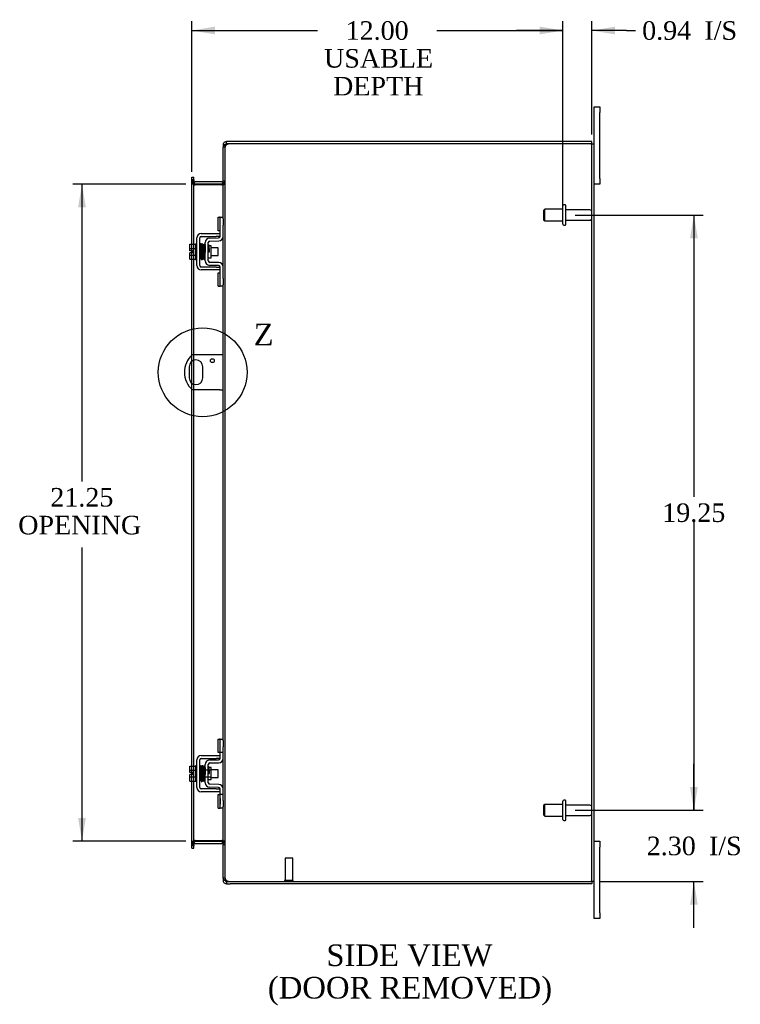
# Model space of a CAD drawing. Header units: inches. Extents: x 7 to 148, y 3 to 99.
# Tile 5 of 8: x 81 to 104, y 31 to 63. Entities that reach past the tile are written whole.
import ezdxf
from ezdxf.enums import TextEntityAlignment as Align
from ezdxf.lldxf.tags import DXFTag

# ---------------------------------------------------------------- set-up
doc = ezdxf.new("R2010")
doc.units = ezdxf.units.IN
doc.header["$MEASUREMENT"] = 0
doc.layers.get('0').update_dxf_attribs({"linetype": 'CONTINUOUS'})
for name, color, linetype in [('COM40153-1', 7, 'CONTINUOUS'), ('COM42667', 7, 'CONTINUOUS'), ('COM42780', 7, 'CONTINUOUS'), ('COM48478', 7, 'CONTINUOUS'), ('COM48509', 7, 'CONTINUOUS'), ('DEFAULT', 7, 'CONTINUOUS'), ('FET07710', 7, 'CONTINUOUS'), ('SCC19011', 7, 'CONTINUOUS'), ('SPR20265', 7, 'CONTINUOUS'), ('STD21878', 7, 'CONTINUOUS'), ('STD26094', 7, 'CONTINUOUS'), ('WAF25035', 7, 'CONTINUOUS')]:
    doc.layers.add(name, color=color, linetype=linetype)
doc.styles.add('SEACAD_TIMES_NEW_ROMAN', font='times.ttf')
tags = doc.linetypes.add('CENTER2', pattern=[1.125, 0.75, -0.125, 0.125, -0.125]).pattern_tags.tags
tags[10:11] = [DXFTag(74, 4), DXFTag(75, 0), DXFTag(340, '0'), DXFTag(46, 0.0), DXFTag(50, 0.0), DXFTag(44, 0.0), DXFTag(45, 0.0)]
tags[8:9] = [DXFTag(74, 4), DXFTag(75, 0), DXFTag(340, '0'), DXFTag(46, 0.0), DXFTag(50, 0.0), DXFTag(44, 0.0), DXFTag(45, 0.0)]
tags[6:7] = [DXFTag(74, 4), DXFTag(75, 0), DXFTag(340, '0'), DXFTag(46, 0.0), DXFTag(50, 0.0), DXFTag(44, 0.0), DXFTag(45, 0.0)]
tags[4:5] = [DXFTag(74, 4), DXFTag(75, 0), DXFTag(340, '0'), DXFTag(46, 0.0), DXFTag(50, 0.0), DXFTag(44, 0.0), DXFTag(45, 0.0)]

# ---------------------------------------------------------------- blocks, each defined once
blk = doc.blocks.new('GDIMGGROUP9')
at = {"layer": 'DEFAULT', "linetype": 'Continuous'}
for points in [[(102.683, 38.399), (102.433, 38.399), (102.558, 37.649)], [(102.683, 34.596), (102.558, 35.346), (102.433, 34.596)]]:
    blk.add_hatch(color=136, dxfattribs=at).paths.add_polyline_path(points)
at = {"layer": 'DEFAULT', "color": 136, "linetype": 'Continuous'}
for p, q in [((102.558, 37.649), (102.558, 39.149)), ((98.721, 37.649), (102.858, 37.649)), ((99.522, 35.346), (102.858, 35.346)), ((102.558, 33.846), (102.558, 35.346))]:
    blk.add_line(p, q, dxfattribs=at)
at = {"layer": 'DEFAULT', "color": 136, "linetype": 'Continuous', "style": 'SEACAD_TIMES_NEW_ROMAN'}
for s, p in [('2.30', (101.033, 36.797)), ('I/S', (103.046, 36.797))]:
    blk.add_text(s, height=0.6, dxfattribs=at).set_placement(p, align=Align.TOP_LEFT)
blk = doc.blocks.new('GDIMGGROUP10')
at = {"layer": 'DEFAULT', "linetype": 'Continuous'}
for points in [[(102.683, 56.149), (102.558, 56.899), (102.433, 56.149)], [(102.683, 38.399), (102.433, 38.399), (102.558, 37.649)]]:
    blk.add_hatch(color=136, dxfattribs=at).paths.add_polyline_path(points)
at = {"layer": 'DEFAULT', "color": 136, "linetype": 'Continuous'}
for p, q in [((98.721, 56.899), (102.858, 56.899)), ((102.558, 56.899), (102.558, 47.784)), ((102.558, 46.974), (102.558, 37.649)), ((98.721, 37.649), (102.858, 37.649))]:
    blk.add_line(p, q, dxfattribs=at)
at = {"layer": 'DEFAULT', "color": 136, "linetype": 'Continuous', "style": 'SEACAD_TIMES_NEW_ROMAN'}
blk.add_text('19.25', height=0.6, dxfattribs=at).set_placement((101.535, 47.574), align=Align.TOP_LEFT)
blk = doc.blocks.new('GDIMGGROUP19')
at = {"layer": 'DEFAULT', "linetype": 'Continuous'}
for points in [[(82.644, 57.149), (82.894, 57.149), (82.769, 57.899)], [(82.644, 37.399), (82.769, 36.649), (82.894, 37.399)]]:
    blk.add_hatch(color=136, dxfattribs=at).paths.add_polyline_path(points)
at = {"layer": 'DEFAULT', "color": 136, "linetype": 'Continuous'}
for p, q in [((86.125, 57.899), (82.469, 57.899)), ((82.769, 57.899), (82.769, 48.282)), ((82.769, 46.147), (82.769, 36.649)), ((86.125, 36.649), (82.469, 36.649))]:
    blk.add_line(p, q, dxfattribs=at)
at = {"layer": 'DEFAULT', "color": 136, "linetype": 'Continuous', "style": 'SEACAD_TIMES_NEW_ROMAN'}
for s, p in [('21.25', (81.745, 48.072)), ('OPENING ', (80.707, 47.172))]:
    blk.add_text(s, height=0.6, dxfattribs=at).set_placement(p, align=Align.TOP_LEFT)
blk = doc.blocks.new('GDIMGGROUP23')
at = {"layer": 'DEFAULT', "linetype": 'Continuous'}
for points in [[(87.067, 62.992), (86.317, 62.867), (87.067, 62.742)], [(97.571, 62.992), (97.571, 62.742), (98.321, 62.867)]]:
    blk.add_hatch(color=136, dxfattribs=at).paths.add_polyline_path(points)
at = {"layer": 'DEFAULT', "color": 136, "linetype": 'Continuous'}
for p, q in [((86.317, 58.294), (86.317, 63.167)), ((98.321, 57.199), (98.321, 63.167)), ((86.317, 62.867), (90.389, 62.867)), ((94.249, 62.867), (98.321, 62.867))]:
    blk.add_line(p, q, dxfattribs=at)
at = {"layer": 'DEFAULT', "color": 136, "linetype": 'Continuous', "style": 'SEACAD_TIMES_NEW_ROMAN'}
for s, p in [('12.00', (91.295, 63.167)), ('USABLE', (90.599, 62.267)), ('DEPTH', (90.89, 61.367))]:
    blk.add_text(s, height=0.6, dxfattribs=at).set_placement(p, align=Align.TOP_LEFT)
blk = doc.blocks.new('GDIMGGROUP26')
at = {"layer": 'DEFAULT', "linetype": 'Continuous'}
for points in [[(97.571, 62.992), (97.571, 62.742), (98.321, 62.867)], [(100.008, 62.992), (99.258, 62.867), (100.008, 62.742)]]:
    blk.add_hatch(color=136, dxfattribs=at).paths.add_polyline_path(points)
at = {"layer": 'DEFAULT', "color": 136, "linetype": 'Continuous'}
for p, q in [((98.321, 57.494), (98.321, 63.167)), ((99.258, 59.502), (99.258, 63.167)), ((98.321, 62.867), (96.821, 62.867)), ((100.375, 62.867), (99.258, 62.867)), ((100.375, 62.867), (100.675, 62.867))]:
    blk.add_line(p, q, dxfattribs=at)
at = {"layer": 'DEFAULT', "color": 136, "linetype": 'Continuous', "style": 'SEACAD_TIMES_NEW_ROMAN'}
for s, p in [('0.94', (100.885, 63.167)), ('I/S', (102.898, 63.167))]:
    blk.add_text(s, height=0.6, dxfattribs=at).set_placement(p, align=Align.TOP_LEFT)
blk = doc.blocks.new('SE1')
at = {"color": 136, "linetype": 'Continuous', "style": 'SEACAD_TIMES_NEW_ROMAN'}
blk.add_text('Z', height=0.7, dxfattribs=at).set_placement((88.32, 53.384), align=Align.TOP_LEFT)
blk = doc.blocks.new('SE')
at = {"layer": 'DEFAULT', "color": 7, "linetype": 'CENTER2'}
blk.add_circle((86.674, 51.814), 1.436, dxfattribs=at)
at = {"layer": 'DEFAULT'}
blk.add_blockref('SE1', (0, 0), dxfattribs=at)

msp = doc.modelspace()

# ---------------------------------------------------------------- linework, layer by layer
at = {"layer": 'COM40153-1', "color": 7}
for p, q in [((87.222, 52.376), (86.334, 52.376)), ((87.33, 52.376), (87.222, 52.376)), ((86.237, 51.995), (86.237, 51.632)), ((86.674, 51.632), (86.674, 51.995)), ((87.222, 51.251), (86.334, 51.251)), ((87.222, 51.251), (87.33, 51.251))]:
    msp.add_line(p, q, dxfattribs=at)
msp.add_circle((86.986, 52.189), 0.0625, dxfattribs=at)
for centre, radius, start, end in [((86.83, 51.814), 0.75, 131.4096, 228.5904), ((86.455, 51.995), 0.218, 0, 180), ((86.455, 51.632), 0.218, 180, 0)]:
    msp.add_arc(centre, radius, start, end, dxfattribs=at)
at = {"layer": 'COM42667', "color": 7}
for p, q in [((86.485, 55.266), (86.485, 56.157)), ((86.58, 55.266), (86.58, 56.157)), ((86.628, 56.3), (87.11, 56.3)), ((86.628, 56.205), (87.11, 56.205)), ((87.11, 56.3), (87.235, 56.3)), ((87.235, 56.205), (87.11, 56.205)), ((87.11, 55.218), (86.628, 55.218)), ((87.11, 55.123), (86.628, 55.123)), ((87.11, 55.218), (87.235, 55.218)), ((87.235, 55.123), (87.11, 55.123)), ((86.485, 38.39), (86.485, 39.281)), ((86.58, 38.39), (86.58, 39.281)), ((86.628, 39.424), (87.11, 39.424)), ((86.628, 39.329), (87.11, 39.329)), ((87.11, 39.424), (87.235, 39.424)), ((87.235, 39.329), (87.11, 39.329)), ((87.11, 38.342), (86.628, 38.342)), ((87.11, 38.247), (86.628, 38.247)), ((87.11, 38.342), (87.235, 38.342)), ((87.235, 38.247), (87.11, 38.247))]:
    msp.add_line(p, q, dxfattribs=at)
for centre, radius, start, end in [((86.628, 56.157), 0.143, 90, 180), ((86.628, 56.157), 0.048, 90, 180), ((86.628, 55.266), 0.143, 180, 270), ((86.628, 55.266), 0.048, 180, 270), ((86.628, 39.281), 0.143, 90, 180), ((86.628, 39.281), 0.048, 90, 180), ((86.628, 38.39), 0.143, 180, 270), ((86.628, 38.39), 0.048, 180, 270)]:
    msp.add_arc(centre, radius, start, end, dxfattribs=at)
at = {"layer": 'COM42780', "color": 7}
for p, q in [((87.171, 56.39), (87.171, 56.827)), ((87.171, 56.827), (87.221, 56.827)), ((87.235, 56.827), (87.221, 56.827)), ((87.235, 56.577), (87.235, 56.827)), ((87.235, 56.827), (87.33, 56.827)), ((87.33, 56.78), (87.33, 56.577)), ((87.221, 56.39), (87.171, 56.39)), ((87.221, 56.39), (87.235, 56.39)), ((87.235, 56.205), (87.235, 56.577)), ((87.33, 56.205), (87.33, 56.577)), ((86.899, 56.152), (87.188, 56.157)), ((86.9, 56.057), (87.19, 56.062)), ((86.758, 55.415), (86.758, 56.009)), ((86.853, 55.415), (86.853, 56.009)), ((86.948, 55.907), (86.882, 55.907)), ((86.948, 55.517), (86.948, 55.907)), ((86.853, 55.517), (86.948, 55.517)), ((87.188, 55.267), (86.899, 55.272)), ((87.19, 55.362), (86.9, 55.367)), ((87.235, 54.846), (87.235, 55.219)), ((87.33, 54.846), (87.33, 55.219)), ((87.171, 54.596), (87.171, 55.033)), ((87.171, 55.033), (87.221, 55.033)), ((87.235, 55.033), (87.221, 55.033)), ((87.235, 54.596), (87.235, 54.846)), ((87.33, 54.846), (87.33, 54.643)), ((87.171, 54.596), (87.221, 54.596)), ((87.221, 54.596), (87.235, 54.596)), ((87.33, 54.596), (87.235, 54.596)), ((87.171, 39.514), (87.171, 39.951)), ((87.171, 39.951), (87.221, 39.951)), ((87.235, 39.951), (87.221, 39.951)), ((87.235, 39.701), (87.235, 39.951)), ((87.235, 39.951), (87.33, 39.951)), ((87.238, 39.514), (87.238, 39.951)), ((87.33, 39.904), (87.33, 39.701)), ((87.221, 39.514), (87.171, 39.514)), ((87.221, 39.514), (87.235, 39.514)), ((87.235, 39.329), (87.235, 39.701)), ((87.33, 39.514), (87.235, 39.514)), ((87.33, 39.329), (87.33, 39.701)), ((86.899, 39.276), (87.188, 39.281)), ((86.9, 39.181), (87.19, 39.186)), ((86.758, 38.539), (86.758, 39.133)), ((86.948, 38.942), (86.758, 38.942)), ((86.853, 38.539), (86.853, 39.133)), ((86.882, 39.031), (86.853, 39.031)), ((86.948, 39.031), (86.882, 39.031)), ((86.948, 38.641), (86.948, 39.031)), ((86.758, 38.729), (86.948, 38.729)), ((86.853, 38.641), (86.948, 38.641)), ((87.188, 38.391), (86.899, 38.396)), ((87.19, 38.486), (86.9, 38.491)), ((87.235, 37.97), (87.235, 38.343)), ((87.33, 37.97), (87.33, 38.343)), ((87.171, 37.72), (87.171, 38.157)), ((87.171, 38.157), (87.221, 38.157)), ((87.235, 38.157), (87.221, 38.157)), ((87.33, 38.157), (87.235, 38.157)), ((87.236, 38.026), (87.235, 38.026)), ((87.236, 37.995), (87.235, 37.995)), ((87.235, 37.72), (87.235, 37.97)), ((87.236, 37.916), (87.235, 37.916)), ((87.236, 37.91), (87.235, 37.91)), ((87.236, 38.026), (87.236, 37.91)), ((87.236, 37.91), (87.236, 37.886)), ((87.238, 37.72), (87.238, 38.157)), ((87.33, 37.97), (87.33, 37.767)), ((87.171, 37.72), (87.221, 37.72)), ((87.221, 37.72), (87.235, 37.72)), ((87.236, 37.886), (87.235, 37.886)), ((87.236, 37.852), (87.235, 37.852)), ((87.33, 37.72), (87.235, 37.72)), ((87.236, 37.886), (87.236, 37.852))]:
    msp.add_line(p, q, dxfattribs=at)
for centre, radius, start, end in [((86.901, 56.009), 0.143, 91, 180), ((86.901, 56.009), 0.048, 91, 180), ((87.187, 56.205), 0.048, 271, 0), ((87.187, 56.205), 0.143, 271, 0), ((86.901, 55.415), 0.143, 180, 269), ((86.901, 55.415), 0.048, 180, 269), ((87.187, 55.219), 0.048, 0, 89), ((87.187, 55.219), 0.143, 0, 89), ((86.901, 39.133), 0.143, 91, 180), ((86.901, 39.133), 0.048, 91, 180), ((87.187, 39.329), 0.048, 271, 0), ((87.187, 39.329), 0.143, 271, 0), ((86.901, 38.539), 0.143, 180, 269), ((86.901, 38.539), 0.048, 180, 269), ((87.187, 38.343), 0.048, 0, 89), ((87.187, 38.343), 0.143, 0, 89)]:
    msp.add_arc(centre, radius, start, end, dxfattribs=at)
at = {"layer": 'COM48478', "color": 7}
for p, q in [((87.402, 59.096), (87.33, 59.096)), ((87.33, 56.78), (87.33, 59.096)), ((87.402, 59.096), (87.408, 59.129)), ((87.402, 35.451), (87.402, 59.096)), ((99.222, 59.202), (87.556, 59.202)), ((99.222, 59.202), (99.33, 59.202)), ((99.258, 35.346), (99.258, 59.202)), ((99.33, 35.346), (99.33, 59.202)), ((86.317, 57.994), (86.317, 58.034)), ((86.389, 58.034), (86.317, 58.034)), ((86.317, 55.953), (86.317, 57.994)), ((86.389, 57.958), (86.317, 57.958)), ((86.389, 58.034), (86.389, 57.994)), ((86.389, 55.953), (86.389, 57.994)), ((86.413, 57.874), (86.388, 57.874)), ((86.413, 57.874), (86.425, 57.874)), ((87.294, 57.874), (86.425, 57.874)), ((87.294, 57.874), (87.304, 57.874)), ((87.304, 57.874), (87.324, 57.874)), ((87.33, 57.948), (87.402, 57.948)), ((87.33, 55.219), (87.33, 56.205)), ((86.317, 55.746), (86.317, 55.953)), ((86.317, 55.678), (86.317, 55.746)), ((86.389, 55.471), (86.389, 55.953)), ((86.317, 55.471), (86.317, 55.678)), ((86.317, 52.361), (86.317, 55.471)), ((86.389, 52.376), (86.389, 55.471)), ((87.33, 39.904), (87.33, 54.643)), ((86.317, 52.164), (86.317, 52.361)), ((86.389, 52.203), (86.389, 52.376)), ((86.317, 51.463), (86.317, 52.164)), ((86.389, 51.424), (86.389, 52.203)), ((86.317, 51.266), (86.317, 51.463)), ((86.317, 39.077), (86.317, 51.266)), ((86.389, 51.251), (86.389, 51.424)), ((86.389, 39.077), (86.389, 51.251)), ((87.33, 38.343), (87.33, 39.329)), ((86.317, 38.87), (86.317, 39.077)), ((86.317, 38.802), (86.317, 38.87)), ((86.389, 38.595), (86.389, 39.077)), ((86.317, 38.595), (86.317, 38.802)), ((86.317, 36.553), (86.317, 38.595)), ((86.389, 36.553), (86.389, 38.595)), ((87.33, 35.451), (87.33, 37.767)), ((86.413, 36.673), (86.388, 36.673)), ((86.425, 36.673), (86.413, 36.673)), ((86.425, 36.673), (87.294, 36.673)), ((87.304, 36.673), (87.294, 36.673)), ((87.304, 36.673), (87.324, 36.673)), ((86.389, 36.589), (86.317, 36.589)), ((86.317, 36.513), (86.317, 36.553)), ((86.317, 36.513), (86.389, 36.513)), ((86.389, 36.553), (86.389, 36.513)), ((87.33, 36.599), (87.402, 36.599)), ((87.402, 35.451), (87.33, 35.451)), ((87.408, 35.418), (87.402, 35.451)), ((87.556, 35.346), (99.222, 35.346)), ((99.33, 35.346), (99.222, 35.346))]:
    msp.add_line(p, q, dxfattribs=at)
for centre, radius, start, end in [((87.377, 59.093), 0.0474, 129.5351, 175.4044), ((87.484, 58.957), 0.219, 101.9896, 128.4732), ((87.499, 59.097), 0.0967, 128.9792, 160.4725), ((87.556, 58.952), 0.25, 90, 118.1546), ((86.578, 57.966), 0.189, 182.2399, 209.1867), ((87.188, 57.956), 0.142, 324.6894, 356.6558), ((86.578, 36.581), 0.189, 150.8133, 177.7601), ((87.188, 36.591), 0.142, 3.3442, 35.3106), ((87.377, 35.455), 0.0474, 184.5956, 230.4649), ((87.499, 35.45), 0.0967, 199.5275, 231.0208), ((87.556, 35.596), 0.25, 241.8454, 270)]:
    msp.add_arc(centre, radius, start, end, dxfattribs=at)
for points, knots in [([(86.317, 57.958), (86.317, 57.951), (86.319, 57.944), (86.325, 57.93), (86.33, 57.923), (86.343, 57.909), (86.351, 57.902), (86.368, 57.888), (86.378, 57.881), (86.388, 57.874)], [0, 0, 0, 0, 0.25, 0.25, 0.5, 0.5, 0.75, 0.75, 1, 1, 1, 1]), ([(87.324, 57.874), (87.335, 57.88), (87.346, 57.886), (87.365, 57.898), (87.373, 57.905), (87.387, 57.917), (87.393, 57.923), (87.4, 57.935), (87.402, 57.942), (87.402, 57.948)], [0, 0, 0, 0, 0.25, 0.25, 0.5, 0.5, 0.75, 0.75, 1, 1, 1, 1]), ([(86.388, 36.673), (86.378, 36.666), (86.368, 36.659), (86.351, 36.645), (86.343, 36.638), (86.33, 36.624), (86.325, 36.617), (86.319, 36.603), (86.317, 36.596), (86.317, 36.589)], [0, 0, 0, 0, 0.25, 0.25, 0.5, 0.5, 0.75, 0.75, 1, 1, 1, 1]), ([(87.402, 36.599), (87.402, 36.606), (87.4, 36.612), (87.393, 36.624), (87.387, 36.63), (87.373, 36.643), (87.365, 36.649), (87.346, 36.661), (87.335, 36.667), (87.324, 36.673)], [0, 0, 0, 0, 0.25, 0.25, 0.5, 0.5, 0.75, 0.75, 1, 1, 1, 1]), ([(87.347, 35.418), (87.348, 35.417), (87.35, 35.415), (87.354, 35.412), (87.358, 35.409), (87.363, 35.406), (87.367, 35.403), (87.373, 35.4), (87.378, 35.397), (87.386, 35.394), (87.396, 35.389), (87.408, 35.385), (87.419, 35.381), (87.428, 35.378), (87.435, 35.376), (87.438, 35.375)], [0, 0, 0, 0, 0.058508, 0.117588, 0.177234, 0.23744, 0.298196, 0.359495, 0.421327, 0.483683, 0.609872, 0.738031, 0.824554, 0.911887, 1, 1, 1, 1])]:
    msp.add_open_spline(points, degree=3, knots=knots, dxfattribs=at)
at = {"layer": 'COM48509', "color": 7}
for p, q in [((87.438, 59.202), (87.438, 59.274)), ((87.556, 59.274), (87.438, 59.274)), ((99.258, 59.274), (87.556, 59.274)), ((99.258, 59.202), (99.258, 59.274)), ((87.33, 59.166), (87.33, 59.096)), ((87.402, 59.166), (87.33, 59.166)), ((87.408, 59.185), (87.402, 59.166)), ((87.402, 59.166), (87.402, 59.096)), ((87.556, 59.202), (87.438, 59.202)), ((86.317, 58.129), (86.389, 58.129)), ((86.317, 58.058), (86.317, 58.129)), ((86.317, 58.034), (86.317, 58.058)), ((86.389, 58.007), (86.317, 58.007)), ((86.389, 58.058), (86.389, 58.129)), ((86.389, 58.034), (86.389, 58.058)), ((86.413, 57.973), (86.395, 57.922)), ((87.294, 57.971), (86.425, 57.971)), ((87.304, 57.972), (87.322, 57.91)), ((87.33, 58.007), (87.402, 58.007)), ((86.395, 57.922), (86.388, 57.905)), ((87.294, 57.899), (86.425, 57.899)), ((87.322, 57.91), (87.324, 57.903)), ((86.395, 36.625), (86.388, 36.642)), ((86.413, 36.574), (86.395, 36.625)), ((86.425, 36.649), (87.294, 36.649)), ((87.304, 36.575), (87.322, 36.638)), ((87.322, 36.638), (87.324, 36.644)), ((86.389, 36.541), (86.317, 36.541)), ((86.317, 36.489), (86.317, 36.513)), ((86.317, 36.419), (86.317, 36.489)), ((86.317, 36.419), (86.389, 36.419)), ((86.389, 36.489), (86.389, 36.513)), ((86.389, 36.419), (86.389, 36.489)), ((86.425, 36.577), (87.294, 36.577)), ((87.33, 36.541), (87.402, 36.541)), ((87.33, 35.451), (87.33, 35.382)), ((87.402, 35.382), (87.33, 35.382)), ((87.402, 35.451), (87.402, 35.382)), ((87.402, 35.382), (87.408, 35.362)), ((87.438, 35.346), (87.438, 35.274)), ((87.438, 35.346), (87.556, 35.346)), ((99.258, 35.346), (99.258, 35.274)), ((87.438, 35.274), (87.556, 35.274)), ((99.258, 35.274), (87.556, 35.274))]:
    msp.add_line(p, q, dxfattribs=at)
for centre, radius, start, end in [((87.438, 59.166), 0.108, 90, 147.3569), ((87.438, 59.166), 0.108, 147.3569, 180), ((87.438, 59.166), 0.036, 90, 147.3569), ((86.425, 58.007), 0.108, 180, 250.2179), ((86.425, 58.007), 0.036, 180, 250.2179), ((86.425, 58.007), 0.036, 250.2179, 270), ((87.294, 58.007), 0.036, 270, 286.2205), ((87.294, 58.007), 0.036, 286.2205, 0), ((87.294, 58.007), 0.108, 286.2205, 360), ((86.425, 58.007), 0.108, 250.2179, 257.0013), ((86.425, 58.007), 0.108, 257.0013, 270), ((87.294, 58.007), 0.108, 270, 286.2205), ((86.425, 36.541), 0.108, 109.7821, 180), ((86.425, 36.541), 0.108, 102.9987, 109.7821), ((86.425, 36.541), 0.108, 90, 102.9987), ((87.294, 36.541), 0.108, 73.7795, 90), ((87.294, 36.541), 0.108, 0, 73.7795), ((86.425, 36.541), 0.036, 109.7821, 180), ((86.425, 36.541), 0.036, 90, 109.7821), ((87.294, 36.541), 0.036, 73.7795, 90), ((87.294, 36.541), 0.036, 0, 73.7795), ((87.438, 35.382), 0.108, 180, 212.6431), ((87.438, 35.382), 0.036, 212.6431, 270), ((87.438, 35.382), 0.108, 212.6431, 270)]:
    msp.add_arc(centre, radius, start, end, dxfattribs=at)
at = {"layer": 'FET07710', "color": 7}
for p, q in [((99.33, 60.211), (99.33, 60.399)), ((99.33, 60.399), (99.517, 60.399)), ((99.33, 59.202), (99.33, 60.211)), ((99.517, 60.399), (99.517, 60.211)), ((99.517, 58.086), (99.517, 60.211)), ((99.517, 58.086), (99.517, 57.899)), ((99.517, 57.899), (99.33, 57.899)), ((99.33, 36.649), (99.517, 36.649)), ((99.517, 36.649), (99.517, 36.461)), ((99.517, 34.336), (99.517, 36.461)), ((99.33, 34.336), (99.33, 35.346)), ((99.33, 34.149), (99.33, 34.336)), ((99.517, 34.149), (99.33, 34.149)), ((99.517, 34.336), (99.517, 34.149))]:
    msp.add_line(p, q, dxfattribs=at)
at = {"layer": 'SCC19011', "color": 7}
for p, q in [((86.259, 55.953), (86.44, 55.953)), ((86.259, 55.82), (86.259, 55.953)), ((86.259, 55.82), (86.44, 55.82)), ((86.259, 55.746), (86.259, 55.82)), ((86.354, 55.746), (86.259, 55.746)), ((86.354, 55.678), (86.354, 55.746)), ((86.603, 55.834), (86.58, 55.834)), ((86.653, 55.834), (86.638, 55.834)), ((86.702, 55.834), (86.688, 55.834)), ((86.752, 55.834), (86.737, 55.834)), ((87.172, 55.834), (86.948, 55.834)), ((87.172, 55.59), (87.172, 55.834)), ((86.259, 55.603), (86.259, 55.678)), ((86.354, 55.678), (86.259, 55.678)), ((86.259, 55.603), (86.44, 55.603)), ((86.259, 55.471), (86.259, 55.603)), ((86.259, 55.471), (86.44, 55.471)), ((86.58, 55.59), (86.611, 55.59)), ((86.646, 55.59), (86.662, 55.59)), ((86.697, 55.59), (86.712, 55.59)), ((86.747, 55.59), (86.758, 55.59)), ((86.948, 55.59), (87.172, 55.59)), ((86.259, 39.077), (86.44, 39.077)), ((86.259, 38.944), (86.259, 39.077)), ((86.259, 38.944), (86.44, 38.944)), ((86.259, 38.87), (86.259, 38.944)), ((86.354, 38.87), (86.259, 38.87)), ((86.354, 38.802), (86.354, 38.87)), ((86.603, 38.958), (86.58, 38.958)), ((86.653, 38.958), (86.638, 38.958)), ((86.702, 38.958), (86.688, 38.958)), ((86.752, 38.958), (86.737, 38.958)), ((87.172, 38.958), (86.948, 38.958)), ((87.172, 38.714), (87.172, 38.958)), ((86.259, 38.727), (86.259, 38.802)), ((86.354, 38.802), (86.259, 38.802)), ((86.259, 38.727), (86.44, 38.727)), ((86.259, 38.595), (86.259, 38.727)), ((86.259, 38.595), (86.44, 38.595)), ((86.58, 38.714), (86.611, 38.714)), ((86.646, 38.714), (86.662, 38.714)), ((86.697, 38.714), (86.712, 38.714)), ((86.747, 38.714), (86.758, 38.714)), ((86.948, 38.714), (87.172, 38.714))]:
    msp.add_line(p, q, dxfattribs=at)
at = {"layer": 'SPR20265', "color": 7}
for p, q in [((86.857, 55.712), (86.892, 55.712)), ((86.857, 38.836), (86.892, 38.836))]:
    msp.add_line(p, q, dxfattribs=at)
for centre, radius, start, end in [((91.561, 55.533), 4.985, 175.1825, 176.5376), ((86.712, 55.936), 0.0181, 0.2962, 180.6354), ((91.53, 55.534), 4.919, 179.5817, 179.9446), ((91.561, 38.657), 4.985, 175.1825, 176.5376), ((86.712, 39.06), 0.0181, 0.2962, 180.6354), ((91.53, 38.658), 4.919, 179.5817, 179.9446)]:
    msp.add_arc(centre, radius, start, end, dxfattribs=at)
for centre in [(86.593, 55.539), (86.593, 38.663)]:
    msp.add_ellipse(centre, major_axis=(-0.0175, 0), ratio=0.707107, start_param=0.666946, end_param=5.616239, dxfattribs=at)
for points, knots in [([(86.629, 55.954), (86.629, 55.954), (86.629, 55.955), (86.628, 55.957), (86.627, 55.96), (86.626, 55.963), (86.624, 55.965), (86.621, 55.967), (86.618, 55.969), (86.613, 55.97), (86.607, 55.969), (86.6, 55.965), (86.594, 55.957), (86.593, 55.951), (86.593, 55.948)], [0.0247586, 0.0247586, 0.0247586, 0.0247586, 0.0394799, 0.0780267, 0.1170502, 0.1577954, 0.2011902, 0.2478129, 0.2979655, 0.3517973, 0.4729948, 0.6248981, 0.8034762, 1, 1, 1, 1]), ([(86.595, 55.948), (86.595, 55.949), (86.597, 55.946), (86.599, 55.915), (86.602, 55.861), (86.604, 55.806), (86.605, 55.759), (86.607, 55.709), (86.609, 55.658), (86.611, 55.608), (86.612, 55.563), (86.614, 55.524), (86.616, 55.494), (86.618, 55.476), (86.619, 55.474), (86.62, 55.473)], [0.041658, 0.041658, 0.041658, 0.041658, 0.1062331, 0.2177365, 0.3345116, 0.3951575, 0.4571173, 0.5204025, 0.5850154, 0.650919, 0.7181243, 0.7866617, 0.856475, 0.927577, 0.9945625, 0.9945625, 0.9945625, 0.9945625]), ([(86.654, 55.477), (86.653, 55.479), (86.652, 55.484), (86.649, 55.527), (86.646, 55.587), (86.644, 55.645), (86.643, 55.694), (86.641, 55.744), (86.639, 55.794), (86.637, 55.842), (86.636, 55.884), (86.634, 55.919), (86.632, 55.944), (86.63, 55.955), (86.629, 55.955), (86.629, 55.955)], [0.0084013, 0.0084013, 0.0084013, 0.0084013, 0.1047673, 0.2149815, 0.3308118, 0.3911182, 0.4528716, 0.5160814, 0.5807303, 0.6468516, 0.7144807, 0.783578, 0.8541849, 0.926338, 0.9626406, 0.9626406, 0.9626406, 0.9626406]), ([(86.644, 55.946), (86.643, 55.942), (86.641, 55.92), (86.638, 55.878), (86.637, 55.852), (86.637, 55.85)], [0.1075026, 0.1075026, 0.1075026, 0.1075026, 0.219859, 0.336958, 0.3455788, 0.3455788, 0.3455788, 0.3455788]), ([(86.682, 55.937), (86.681, 55.942), (86.68, 55.949), (86.673, 55.958), (86.667, 55.961), (86.663, 55.961), (86.659, 55.961), (86.656, 55.96), (86.652, 55.958), (86.649, 55.956), (86.647, 55.952), (86.645, 55.948), (86.645, 55.945), (86.645, 55.944)], [0, 0, 0, 0, 0.337377, 0.476585, 0.593946, 0.643993, 0.690857, 0.738213, 0.787078, 0.837877, 0.890521, 0.944659, 1, 1, 1, 1]), ([(86.646, 55.939), (86.647, 55.931), (86.649, 55.916), (86.652, 55.861), (86.654, 55.79), (86.657, 55.71), (86.66, 55.63), (86.663, 55.561), (86.665, 55.507), (86.667, 55.493), (86.668, 55.485)], [0, 0, 0, 0, 0.125356, 0.250547, 0.375714, 0.500726, 0.625702, 0.75054, 0.875328, 1, 1, 1, 1]), ([(86.703, 55.487), (86.702, 55.495), (86.7, 55.509), (86.698, 55.562), (86.695, 55.631), (86.692, 55.71), (86.689, 55.79), (86.687, 55.861), (86.684, 55.917), (86.682, 55.933), (86.681, 55.941)], [0, 0, 0, 0, 0.123677, 0.247763, 0.372182, 0.497025, 0.622181, 0.747773, 0.873664, 1, 1, 1, 1]), ([(86.694, 55.939), (86.693, 55.936), (86.692, 55.929), (86.689, 55.891), (86.688, 55.859), (86.687, 55.847)], [0, 0, 0, 0, 0.1069729, 0.2190176, 0.2772299, 0.2772299, 0.2772299, 0.2772299]), ([(86.695, 55.935), (86.696, 55.933), (86.697, 55.927), (86.7, 55.884), (86.703, 55.815), (86.706, 55.741), (86.708, 55.679), (86.71, 55.632), (86.712, 55.588), (86.714, 55.549), (86.715, 55.518), (86.717, 55.496), (86.719, 55.487), (86.72, 55.486), (86.72, 55.487)], [0.0031575, 0.0031575, 0.0031575, 0.0031575, 0.106276, 0.2177664, 0.3343795, 0.4562757, 0.5195077, 0.5840716, 0.6500082, 0.7172741, 0.7858907, 0.8559002, 0.9272657, 0.9562295, 0.9562295, 0.9562295, 0.9562295]), ([(86.754, 55.495), (86.754, 55.495), (86.752, 55.496), (86.75, 55.522), (86.747, 55.571), (86.745, 55.622), (86.744, 55.665), (86.742, 55.711), (86.74, 55.759), (86.739, 55.806), (86.737, 55.849), (86.735, 55.887), (86.733, 55.916), (86.731, 55.935), (86.73, 55.938), (86.729, 55.939)], [0.0493682, 0.0493682, 0.0493682, 0.0493682, 0.1041505, 0.2141198, 0.3297994, 0.3901531, 0.4519694, 0.5152557, 0.5800319, 0.6463064, 0.7140466, 0.7832821, 0.8540388, 0.9262663, 0.9997798, 0.9997798, 0.9997798, 0.9997798]), ([(86.758, 55.946), (86.756, 55.946), (86.75, 55.943), (86.744, 55.934), (86.743, 55.922), (86.74, 55.897), (86.738, 55.867), (86.737, 55.848), (86.737, 55.841)], [0.5049436, 0.5049436, 0.5049436, 0.5049436, 0.5126381, 0.5301382, 0.5631975, 0.6133029, 0.6453829, 0.6655854, 0.6655854, 0.6655854, 0.6655854]), ([(86.748, 55.918), (86.747, 55.918), (86.748, 55.912), (86.75, 55.888), (86.752, 55.85), (86.753, 55.807), (86.756, 55.753), (86.757, 55.71), (86.758, 55.687), (86.758, 55.685)], [0.5252176, 0.5252176, 0.5252176, 0.5252176, 0.5500519, 0.604828, 0.6390024, 0.6775462, 0.720453, 0.7677407, 0.7732337, 0.7732337, 0.7732337, 0.7732337]), ([(86.88, 55.913), (86.879, 55.915), (86.879, 55.918), (86.878, 55.921), (86.875, 55.925), (86.872, 55.928), (86.869, 55.93), (86.864, 55.931), (86.859, 55.931), (86.855, 55.929), (86.853, 55.928)], [0, 0, 0, 0, 0.0589773, 0.1211115, 0.1849679, 0.2490189, 0.31194, 0.3728411, 0.4898099, 0.5959107, 0.5959107, 0.5959107, 0.5959107]), ([(86.853, 55.808), (86.853, 55.803), (86.854, 55.785), (86.855, 55.752), (86.856, 55.727), (86.857, 55.712)], [0.6947964, 0.6947964, 0.6947964, 0.6947964, 0.7496304, 0.874808, 1, 1, 1, 1]), ([(86.892, 55.712), (86.891, 55.727), (86.89, 55.753), (86.889, 55.793), (86.887, 55.83), (86.885, 55.862), (86.884, 55.887), (86.882, 55.906), (86.88, 55.915), (86.88, 55.916), (86.879, 55.916)], [0, 0, 0, 0, 0.1236932, 0.2477957, 0.3722334, 0.4970307, 0.6222178, 0.7477992, 0.8737106, 0.9604174, 0.9604174, 0.9604174, 0.9604174]), ([(86.619, 55.475), (86.619, 55.473), (86.619, 55.471), (86.621, 55.467), (86.623, 55.463), (86.627, 55.459), (86.633, 55.457), (86.64, 55.457), (86.647, 55.46), (86.652, 55.464), (86.655, 55.47), (86.655, 55.474), (86.655, 55.476)], [0, 0, 0, 0, 0.065589, 0.134096, 0.204, 0.273642, 0.405923, 0.527776, 0.652215, 0.775569, 0.89228, 1, 1, 1, 1]), ([(86.655, 55.473), (86.656, 55.477), (86.657, 55.485), (86.66, 55.527), (86.662, 55.561), (86.662, 55.574)], [0, 0, 0, 0, 0.1087369, 0.2223139, 0.2823724, 0.2823724, 0.2823724, 0.2823724]), ([(86.668, 55.489), (86.668, 55.484), (86.669, 55.477), (86.676, 55.469), (86.682, 55.466), (86.686, 55.466), (86.69, 55.466), (86.693, 55.467), (86.697, 55.469), (86.7, 55.471), (86.702, 55.475), (86.704, 55.479), (86.704, 55.482), (86.704, 55.483)], [0, 0, 0, 0, 0.324319, 0.462115, 0.581304, 0.633213, 0.682431, 0.732423, 0.783847, 0.836789, 0.89085, 0.94542, 1, 1, 1, 1]), ([(86.705, 55.482), (86.707, 55.487), (86.709, 55.509), (86.711, 55.552), (86.712, 55.578), (86.712, 55.58)], [0.1089671, 0.1089671, 0.1089671, 0.1089671, 0.2224256, 0.3403895, 0.3502806, 0.3502806, 0.3502806, 0.3502806]), ([(86.72, 55.488), (86.72, 55.487), (86.721, 55.485), (86.722, 55.483), (86.723, 55.48), (86.725, 55.477), (86.728, 55.475), (86.731, 55.474), (86.736, 55.473), (86.742, 55.474), (86.749, 55.478), (86.755, 55.486), (86.756, 55.492), (86.756, 55.496)], [0.0423433, 0.0423433, 0.0423433, 0.0423433, 0.0780693, 0.1166064, 0.1566075, 0.1991192, 0.2448555, 0.2942488, 0.3475582, 0.468612, 0.6213089, 0.801496, 1, 1, 1, 1]), ([(86.853, 55.5), (86.855, 55.503), (86.856, 55.508), (86.857, 55.514), (86.857, 55.515)], [0.53014438, 0.53014438, 0.53014438, 0.53014438, 0.5577634, 0.56769365, 0.56769365, 0.56769365, 0.56769365]), ([(86.629, 39.078), (86.629, 39.078), (86.629, 39.079), (86.628, 39.081), (86.627, 39.084), (86.626, 39.087), (86.624, 39.089), (86.621, 39.091), (86.618, 39.093), (86.613, 39.094), (86.607, 39.093), (86.6, 39.089), (86.594, 39.081), (86.593, 39.075), (86.593, 39.072)], [0.0247586, 0.0247586, 0.0247586, 0.0247586, 0.0394799, 0.0780267, 0.1170502, 0.1577954, 0.2011902, 0.2478129, 0.2979655, 0.3517973, 0.4729948, 0.6248981, 0.8034762, 1, 1, 1, 1]), ([(86.595, 39.072), (86.595, 39.073), (86.597, 39.07), (86.599, 39.039), (86.602, 38.985), (86.604, 38.93), (86.605, 38.883), (86.607, 38.833), (86.609, 38.782), (86.611, 38.732), (86.612, 38.687), (86.614, 38.648), (86.616, 38.618), (86.618, 38.6), (86.619, 38.598), (86.62, 38.597)], [0.041658, 0.041658, 0.041658, 0.041658, 0.1062331, 0.2177365, 0.3345116, 0.3951575, 0.4571173, 0.5204025, 0.5850154, 0.650919, 0.7181243, 0.7866617, 0.856475, 0.927577, 0.9945625, 0.9945625, 0.9945625, 0.9945625]), ([(86.654, 38.601), (86.653, 38.603), (86.652, 38.608), (86.649, 38.651), (86.646, 38.711), (86.644, 38.769), (86.643, 38.818), (86.641, 38.868), (86.639, 38.918), (86.637, 38.966), (86.636, 39.008), (86.634, 39.043), (86.632, 39.068), (86.63, 39.079), (86.629, 39.079), (86.629, 39.079)], [0.0084013, 0.0084013, 0.0084013, 0.0084013, 0.1047673, 0.2149815, 0.3308118, 0.3911182, 0.4528716, 0.5160814, 0.5807303, 0.6468516, 0.7144807, 0.783578, 0.8541849, 0.926338, 0.9626406, 0.9626406, 0.9626406, 0.9626406]), ([(86.644, 39.07), (86.643, 39.066), (86.641, 39.044), (86.638, 39.002), (86.637, 38.976), (86.637, 38.974)], [0.1075026, 0.1075026, 0.1075026, 0.1075026, 0.219859, 0.336958, 0.3455788, 0.3455788, 0.3455788, 0.3455788]), ([(86.682, 39.061), (86.681, 39.066), (86.68, 39.073), (86.673, 39.082), (86.667, 39.085), (86.663, 39.085), (86.659, 39.085), (86.656, 39.084), (86.652, 39.082), (86.649, 39.08), (86.647, 39.076), (86.645, 39.072), (86.645, 39.069), (86.645, 39.068)], [0, 0, 0, 0, 0.337377, 0.476585, 0.593946, 0.643993, 0.690857, 0.738213, 0.787078, 0.837877, 0.890521, 0.944659, 1, 1, 1, 1]), ([(86.646, 39.063), (86.647, 39.055), (86.649, 39.04), (86.652, 38.985), (86.654, 38.914), (86.657, 38.834), (86.66, 38.754), (86.663, 38.685), (86.665, 38.631), (86.667, 38.617), (86.668, 38.609)], [0, 0, 0, 0, 0.125356, 0.250547, 0.375714, 0.500726, 0.625702, 0.75054, 0.875328, 1, 1, 1, 1]), ([(86.703, 38.611), (86.702, 38.619), (86.7, 38.633), (86.698, 38.686), (86.695, 38.755), (86.692, 38.834), (86.689, 38.914), (86.687, 38.985), (86.684, 39.041), (86.682, 39.057), (86.681, 39.065)], [0, 0, 0, 0, 0.123677, 0.247763, 0.372182, 0.497025, 0.622181, 0.747773, 0.873664, 1, 1, 1, 1]), ([(86.694, 39.063), (86.693, 39.06), (86.692, 39.053), (86.689, 39.015), (86.688, 38.983), (86.687, 38.971)], [0, 0, 0, 0, 0.1069729, 0.2190176, 0.2772299, 0.2772299, 0.2772299, 0.2772299]), ([(86.695, 39.059), (86.696, 39.057), (86.697, 39.051), (86.7, 39.008), (86.703, 38.939), (86.706, 38.865), (86.708, 38.803), (86.71, 38.756), (86.712, 38.712), (86.714, 38.673), (86.715, 38.642), (86.717, 38.62), (86.719, 38.611), (86.72, 38.61), (86.72, 38.611)], [0.0031575, 0.0031575, 0.0031575, 0.0031575, 0.106276, 0.2177664, 0.3343795, 0.4562757, 0.5195077, 0.5840716, 0.6500082, 0.7172741, 0.7858907, 0.8559002, 0.9272657, 0.9562295, 0.9562295, 0.9562295, 0.9562295]), ([(86.754, 38.619), (86.754, 38.619), (86.752, 38.62), (86.75, 38.646), (86.747, 38.695), (86.745, 38.746), (86.744, 38.789), (86.742, 38.835), (86.74, 38.883), (86.739, 38.93), (86.737, 38.973), (86.735, 39.011), (86.733, 39.04), (86.731, 39.059), (86.73, 39.062), (86.729, 39.063)], [0.0493682, 0.0493682, 0.0493682, 0.0493682, 0.1041505, 0.2141198, 0.3297994, 0.3901531, 0.4519694, 0.5152557, 0.5800319, 0.6463064, 0.7140466, 0.7832821, 0.8540388, 0.9262663, 0.9997798, 0.9997798, 0.9997798, 0.9997798]), ([(86.758, 39.07), (86.756, 39.07), (86.75, 39.067), (86.744, 39.058), (86.743, 39.046), (86.74, 39.021), (86.738, 38.991), (86.737, 38.972), (86.737, 38.965)], [0.5049436, 0.5049436, 0.5049436, 0.5049436, 0.5126381, 0.5301382, 0.5631975, 0.6133029, 0.6453829, 0.6655854, 0.6655854, 0.6655854, 0.6655854]), ([(86.748, 39.042), (86.747, 39.042), (86.748, 39.036), (86.75, 39.012), (86.752, 38.974), (86.753, 38.931), (86.756, 38.877), (86.757, 38.834), (86.758, 38.811), (86.758, 38.809)], [0.5252176, 0.5252176, 0.5252176, 0.5252176, 0.5500519, 0.604828, 0.6390024, 0.6775462, 0.720453, 0.7677407, 0.7732337, 0.7732337, 0.7732337, 0.7732337]), ([(86.88, 39.037), (86.879, 39.039), (86.879, 39.042), (86.878, 39.045), (86.875, 39.049), (86.872, 39.052), (86.869, 39.054), (86.864, 39.055), (86.859, 39.055), (86.855, 39.053), (86.853, 39.052)], [0, 0, 0, 0, 0.0589773, 0.1211115, 0.1849679, 0.2490189, 0.31194, 0.3728411, 0.4898099, 0.5959107, 0.5959107, 0.5959107, 0.5959107]), ([(86.853, 38.932), (86.853, 38.927), (86.854, 38.909), (86.855, 38.876), (86.856, 38.851), (86.857, 38.836)], [0.6947227, 0.6947227, 0.6947227, 0.6947227, 0.7496304, 0.874808, 1, 1, 1, 1]), ([(86.892, 38.836), (86.891, 38.851), (86.89, 38.877), (86.889, 38.917), (86.887, 38.954), (86.885, 38.986), (86.884, 39.011), (86.882, 39.03), (86.88, 39.039), (86.88, 39.04), (86.879, 39.04)], [0, 0, 0, 0, 0.1236932, 0.2477957, 0.3722334, 0.4970307, 0.6222178, 0.7477992, 0.8737106, 0.9604174, 0.9604174, 0.9604174, 0.9604174]), ([(86.619, 38.599), (86.619, 38.597), (86.619, 38.595), (86.621, 38.591), (86.623, 38.587), (86.627, 38.583), (86.633, 38.581), (86.64, 38.581), (86.647, 38.584), (86.652, 38.588), (86.655, 38.594), (86.655, 38.598), (86.655, 38.6)], [0, 0, 0, 0, 0.065589, 0.134096, 0.204, 0.273642, 0.405923, 0.527776, 0.652215, 0.775569, 0.89228, 1, 1, 1, 1]), ([(86.655, 38.597), (86.656, 38.601), (86.657, 38.609), (86.66, 38.651), (86.662, 38.685), (86.662, 38.698)], [0, 0, 0, 0, 0.1087369, 0.2223139, 0.2823724, 0.2823724, 0.2823724, 0.2823724]), ([(86.668, 38.613), (86.668, 38.608), (86.669, 38.601), (86.676, 38.593), (86.682, 38.59), (86.686, 38.59), (86.69, 38.59), (86.693, 38.591), (86.697, 38.593), (86.7, 38.595), (86.702, 38.599), (86.704, 38.603), (86.704, 38.606), (86.704, 38.607)], [0, 0, 0, 0, 0.324319, 0.462115, 0.581304, 0.633213, 0.682431, 0.732423, 0.783847, 0.836789, 0.89085, 0.94542, 1, 1, 1, 1]), ([(86.706, 38.607), (86.707, 38.611), (86.709, 38.634), (86.711, 38.676), (86.712, 38.702), (86.712, 38.704)], [0.1097302, 0.1097302, 0.1097302, 0.1097302, 0.2224256, 0.3403895, 0.3502806, 0.3502806, 0.3502806, 0.3502806]), ([(86.72, 38.612), (86.72, 38.611), (86.721, 38.609), (86.722, 38.607), (86.723, 38.604), (86.725, 38.601), (86.728, 38.599), (86.731, 38.598), (86.736, 38.597), (86.742, 38.598), (86.749, 38.602), (86.755, 38.61), (86.756, 38.616), (86.756, 38.62)], [0.0423433, 0.0423433, 0.0423433, 0.0423433, 0.0780693, 0.1166064, 0.1566075, 0.1991192, 0.2448555, 0.2942488, 0.3475582, 0.468612, 0.6213089, 0.801496, 1, 1, 1, 1]), ([(86.853, 38.624), (86.855, 38.627), (86.856, 38.632), (86.857, 38.639), (86.857, 38.642)], [0.53014438, 0.53014438, 0.53014438, 0.53014438, 0.5577634, 0.5731101, 0.5731101, 0.5731101, 0.5731101])]:
    msp.add_open_spline(points, degree=3, knots=knots, dxfattribs=at)
for points in [[(86.756, 55.492), (86.757, 55.498), (86.757, 55.503), (86.758, 55.511)], [(86.756, 38.616), (86.757, 38.622), (86.757, 38.627), (86.758, 38.635)]]:
    msp.add_open_spline(points, degree=3, dxfattribs=at)
at = {"layer": 'STD21878', "color": 7}
for p, q in [((89.587, 36.096), (89.337, 36.096)), ((89.337, 36.096), (89.337, 35.377)), ((89.587, 35.377), (89.587, 36.096)), ((89.603, 35.377), (89.322, 35.377)), ((89.322, 35.377), (89.322, 35.346)), ((89.603, 35.346), (89.603, 35.377))]:
    msp.add_line(p, q, dxfattribs=at)
at = {"layer": 'STD26094', "color": 7}
for p, q in [((97.734, 57.086), (97.696, 57.049)), ((97.696, 57.049), (97.696, 56.749)), ((97.734, 56.711), (97.734, 57.086)), ((98.321, 57.086), (97.734, 57.086)), ((98.321, 56.604), (98.321, 57.194)), ((98.391, 57.224), (98.351, 57.224)), ((98.421, 56.604), (98.421, 57.194)), ((99.198, 57.064), (98.421, 57.064)), ((97.696, 56.749), (97.734, 56.711)), ((97.734, 56.711), (98.321, 56.711)), ((98.421, 56.734), (99.198, 56.734)), ((98.351, 56.574), (98.391, 56.574)), ((98.321, 37.354), (98.321, 37.944)), ((98.391, 37.974), (98.351, 37.974)), ((98.421, 37.354), (98.421, 37.944)), ((97.734, 37.836), (97.696, 37.799)), ((97.696, 37.799), (97.696, 37.499)), ((97.734, 37.461), (97.734, 37.836)), ((98.321, 37.836), (97.734, 37.836)), ((99.198, 37.814), (98.421, 37.814)), ((97.696, 37.499), (97.734, 37.461)), ((97.734, 37.461), (98.321, 37.461)), ((98.351, 37.324), (98.391, 37.324)), ((98.421, 37.484), (99.198, 37.484))]:
    msp.add_line(p, q, dxfattribs=at)
for centre, radius, start, end in [((98.351, 57.194), 0.03, 90, 180), ((98.391, 57.194), 0.03, 0, 90), ((99.198, 57.004), 0.06, 0, 90), ((99.198, 56.794), 0.06, 270, 0), ((98.351, 56.604), 0.03, 180, 270), ((98.391, 56.604), 0.03, 270, 0), ((98.351, 37.944), 0.03, 90, 180), ((98.391, 37.944), 0.03, 0, 90), ((99.198, 37.754), 0.06, 0, 90), ((98.351, 37.354), 0.03, 180, 270), ((98.391, 37.354), 0.03, 270, 0), ((99.198, 37.544), 0.06, 270, 0)]:
    msp.add_arc(centre, radius, start, end, dxfattribs=at)
at = {"layer": 'WAF25035', "color": 7}
for p, q in [((86.44, 55.962), (86.44, 55.462)), ((86.485, 55.962), (86.44, 55.962)), ((86.44, 55.462), (86.485, 55.462)), ((86.44, 39.086), (86.44, 38.586)), ((86.485, 39.086), (86.44, 39.086)), ((86.44, 38.586), (86.485, 38.586))]:
    msp.add_line(p, q, dxfattribs=at)

# ---------------------------------------------------------------- block references
at = {"layer": 'DEFAULT', "color": 7}
for name in ['GDIMGGROUP23', 'GDIMGGROUP26', 'GDIMGGROUP19', 'GDIMGGROUP10', 'SE', 'GDIMGGROUP9']:
    msp.add_blockref(name, (0, 0), dxfattribs=at)

# ---------------------------------------------------------------- texts
at = {"layer": 'DEFAULT', "color": 7, "style": 'SEACAD_TIMES_NEW_ROMAN'}
for s, p in [('SIDE VIEW', (90.671, 33.312)), ('(DOOR REMOVED)', (88.78, 32.262))]:
    msp.add_text(s, height=0.7, dxfattribs=at).set_placement(p, align=Align.TOP_LEFT)

doc.saveas('drawing.dxf')
